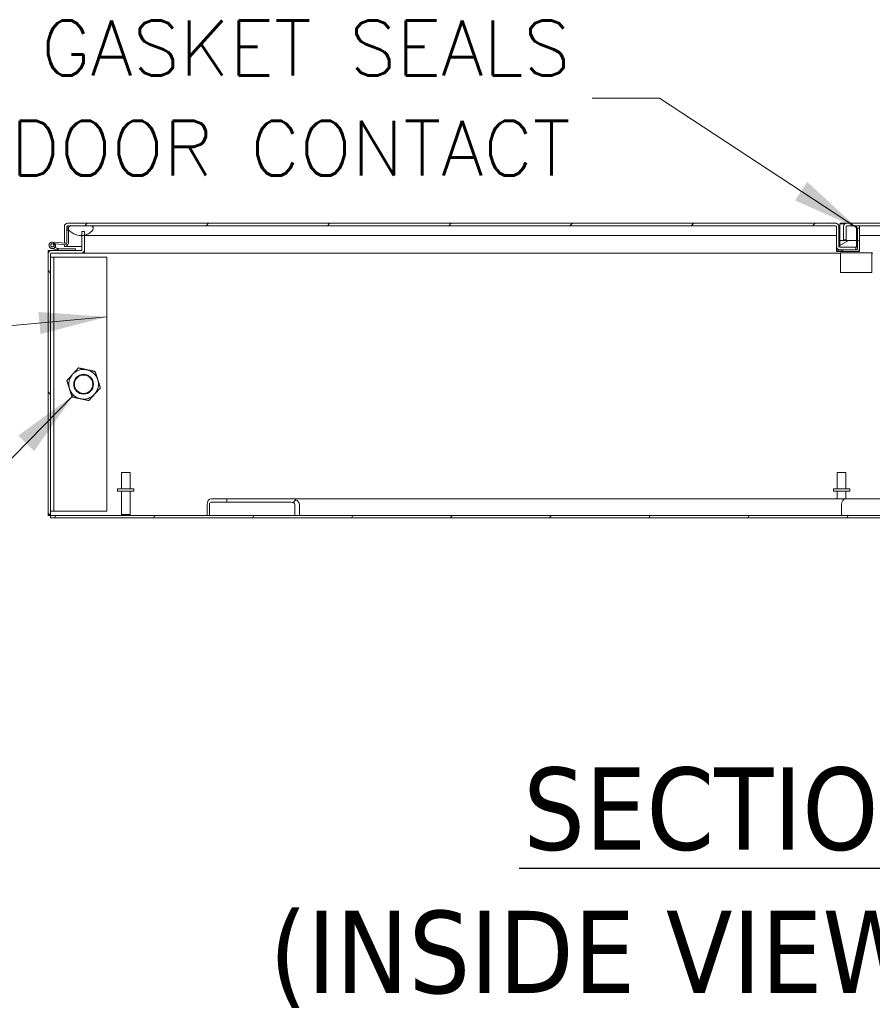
# Model space of a CAD drawing. Header units: inches. Extents: x 14 to 423, y 12 to 263.
# Tile 64 of 124: x 277 to 309, y 48 to 85. Entities that reach past the tile are written whole.
import ezdxf

# ---------------------------------------------------------------- set-up
doc = ezdxf.new("R2010")
doc.units = ezdxf.units.IN
doc.header["$LTSCALE"] = 26
doc.header["$MEASUREMENT"] = 0
for name, color, linetype, lineweight in [('Hatch (ANSI)', 7, 'Continuous', 5), ('Symbol (ANSI)', 7, 'Continuous', 5), ('Visible (ANSI)', 7, 'Continuous', 5)]:
    doc.layers.add(name, color=color, linetype=linetype, lineweight=lineweight)
doc.styles.add('ROMANS', font='romans.shx')
doc.styles.add('Text Style168', font='tahoma.ttf')
doc.styles.add('Text Style29', font='tahoma.ttf')
doc.dimstyles.new('Default (ANSI)$7', dxfattribs={"dimscale": 26, "dimtxt": 0.08, "dimasz": 0.098425, "dimexe": 0.125, "dimexo": 0.0625, "dimgap": 0.031496, "dimtad": 0, "dimtih": 1, "dimtoh": 1, "dimrnd": 1e-08, "dimzin": 0, "dimdsep": 46, "dimtxsty": 'ROMANS', "dimcen": 0.09, "dimdle": 0.393701, "dimclrd": 256, "dimclre": 256, "dimclrt": 256, "dimadec": 0, "dimazin": 0, "dimtfac": 1.25, "dimtofl": 0, "dimtmove": 0, "dimatfit": 3, "dimfxl": 1, "dimtolj": 1, "dimtzin": 0, "dimlwd": -1, "dimlwe": -1, "dimarcsym": 0})

msp = doc.modelspace()

# ---------------------------------------------------------------- hatches: boundary and pattern name
at = {"layer": 'Hatch (ANSI)'}
h = msp.add_hatch(dxfattribs=at)
h.set_pattern_fill('ANSI31', color=256, scale=26, style=0)
edge = h.paths.add_edge_path()
edge.add_line((278.8444, 76.726), (278.9253, 76.726))
edge.add_line((278.9253, 76.726), (278.9381, 76.726))
edge.add_line((278.9381, 76.726), (278.9381, 76.7505))
edge.add_line((278.9381, 76.7505), (278.9381, 77.2197))
edge.add_line((278.9381, 77.2197), (278.9381, 77.351))
edge.add_ellipse((278.9693, 77.351), major_axis=(-0.0312, 0), ratio=1, start_angle=270, end_angle=360, ccw=False)
edge.add_line((278.9693, 77.3823), (279.0918, 77.3823))
edge.add_line((279.0918, 77.3823), (279.8418, 77.3823))
edge.add_line((279.8418, 77.3823), (308.0631, 77.3823))
edge.add_ellipse((308.0631, 77.351), major_axis=(0, 0.0312), ratio=1, start_angle=270, end_angle=360, ccw=False)
edge.add_line((308.0944, 77.351), (308.0944, 76.6009))
edge.add_ellipse((308.2193, 76.6009), major_axis=(-0.125, 0), ratio=1, start_angle=0, end_angle=90)
edge.add_line((308.2193, 76.476), (308.3329, 76.476))
edge.add_line((308.3329, 76.476), (308.8351, 76.476))
edge.add_line((308.8351, 76.476), (308.8351, 76.5697))
edge.add_line((308.8351, 76.5697), (308.2294, 76.5697))
edge.add_line((308.2294, 76.5697), (308.2193, 76.5697))
edge.add_ellipse((308.2193, 76.6009), major_axis=(0, -0.0313), ratio=1, start_angle=270, end_angle=360, ccw=False)
edge.add_line((308.1881, 76.6009), (308.1881, 77.351))
edge.add_ellipse((308.0631, 77.351), major_axis=(0.1249, 0), ratio=1, start_angle=0, end_angle=90)
edge.add_line((308.0631, 77.476), (278.9693, 77.476))
edge.add_ellipse((278.9693, 77.351), major_axis=(0, 0.1249), ratio=1, start_angle=0, end_angle=90)
edge.add_line((278.8444, 77.351), (278.8444, 76.726))
h = msp.add_hatch(dxfattribs=at)
h.set_pattern_fill('ANSI31', color=256, scale=26, angle=-15, style=0)
edge = h.paths.add_edge_path()
edge.add_spline(control_points=[(279.4668, 77.0073), (279.4814, 77.007), (279.496, 77.0074), (279.5105, 77.0083)], knot_values=[-1.0427391, -1.0427391, -1.0427391, -1.0427391, -0.9727484, -0.9727484, -0.9727484, -0.9727484], degree=3, periodic=0)
edge.add_spline(control_points=[(279.5105, 77.0083), (279.5421, 77.0102), (279.5734, 77.0149), (279.6042, 77.0221)], knot_values=[-0.9727484, -0.9727484, -0.9727484, -0.9727484, -0.8200102, -0.8200102, -0.8200102, -0.8200102], degree=3, periodic=0)
edge.add_spline(control_points=[(279.6042, 77.0221), (279.6244, 77.0268), (279.6443, 77.0327), (279.7276, 77.0618), (279.7829, 77.0933), (279.8615, 77.1531), (279.8905, 77.182), (279.9207, 77.2242), (279.93, 77.2405), (279.9356, 77.2573)], knot_values=[-0.8200102, -0.8200102, -0.8200102, -0.8200102, -0.7197579, -0.7197579, -0.3955238, -0.3955238, -0.1347707, -0.1347707, 0, 0, 0, 0], degree=3, periodic=0)
edge.add_spline(control_points=[(279.9356, 77.2573), (279.9378, 77.264), (279.9394, 77.2709), (279.9409, 77.2845), (279.9409, 77.291), (279.9386, 77.3067), (279.9355, 77.3153), (279.9245, 77.3338), (279.9158, 77.3426), (279.8913, 77.3615), (279.8706, 77.3723), (279.8418, 77.3823)], knot_values=[-0.6647416, -0.6647416, -0.6647416, -0.6647416, -0.5774144, -0.5774144, -0.4971613, -0.4971613, -0.3816552, -0.3816552, -0.2317188, -0.2317188, 0, 0, 0, 0], degree=3, periodic=0)
edge.add_line((279.8418, 77.3823), (279.0918, 77.3823))
edge.add_spline(control_points=[(279.0918, 77.3823), (279.077, 77.377), (279.0619, 77.3707), (279.037, 77.3567), (279.026, 77.3492), (279.0098, 77.3333), (279.0038, 77.3255), (278.9955, 77.3083), (278.9933, 77.2995), (278.9923, 77.2791), (278.9944, 77.2679), (278.9981, 77.2573)], knot_values=[-0.4489058, -0.4489058, -0.4489058, -0.4489058, -0.3290151, -0.3290151, -0.2310988, -0.2310988, -0.1559399, -0.1559399, -0.085923, -0.085923, 0, 0, 0, 0], degree=3, periodic=0)
edge.add_spline(control_points=[(278.9981, 77.2573), (279.0046, 77.2383), (279.0165, 77.2202), (279.0454, 77.1846), (279.0652, 77.1658), (279.1293, 77.1134), (279.1887, 77.0769), (279.3061, 77.0308), (279.3781, 77.0087), (279.4668, 77.0073)], knot_values=[-2.3914218, -2.3914218, -2.3914218, -2.3914218, -2.0558457, -2.0558457, -1.6231424, -1.6231424, -0.6762108, -0.6762108, 0, 0, 0, 0], degree=3, periodic=0)
h = msp.add_hatch(dxfattribs=at)
h.set_pattern_fill('ANSI31', color=256, scale=26, angle=105, style=0)
edge = h.paths.add_edge_path()
edge.add_line((308.8641, 76.476), (308.8351, 76.476))
edge.add_line((308.8351, 76.476), (308.3329, 76.476))
edge.add_line((308.3329, 76.476), (308.3329, 76.402))
edge.add_line((308.3329, 76.402), (308.8641, 76.402))
edge.add_ellipse((308.8641, 76.5072), major_axis=(0, -0.1052), ratio=1, start_angle=0, end_angle=90)
edge.add_line((308.9694, 76.5072), (308.9694, 77.2885))
edge.add_line((308.9694, 77.2885), (308.8954, 77.2885))
edge.add_line((308.8954, 77.2885), (308.8954, 76.5072))
edge.add_ellipse((308.8641, 76.5072), major_axis=(0.0312, 0), ratio=1, start_angle=270, end_angle=360, ccw=False)
h = msp.add_hatch(dxfattribs=at)
h.set_pattern_fill('ANSI31', color=256, scale=26, angle=90, style=0)
edge = h.paths.add_edge_path()
edge.add_line((337.6453, 76.726), (337.6581, 76.726))
edge.add_line((337.6581, 76.726), (337.739, 76.726))
edge.add_line((337.739, 76.726), (337.739, 77.351))
edge.add_ellipse((337.6141, 77.351), major_axis=(0.125, 0), ratio=1, start_angle=0, end_angle=90)
edge.add_line((337.6141, 77.476), (308.489, 77.476))
edge.add_ellipse((308.489, 77.351), major_axis=(0, 0.1249), ratio=1, start_angle=0, end_angle=90)
edge.add_line((308.3641, 77.351), (308.3641, 76.851))
edge.add_line((308.3641, 76.851), (308.4578, 76.851))
edge.add_line((308.4578, 76.851), (308.4578, 77.351))
edge.add_ellipse((308.489, 77.351), major_axis=(-0.0312, 0), ratio=1, start_angle=270, end_angle=360, ccw=False)
edge.add_line((308.489, 77.3823), (336.7416, 77.3823))
edge.add_line((336.7416, 77.3823), (337.4916, 77.3823))
edge.add_line((337.4916, 77.3823), (337.6141, 77.3823))
edge.add_ellipse((337.6141, 77.351), major_axis=(0, 0.0312), ratio=1, start_angle=270, end_angle=360, ccw=False)
edge.add_line((337.6453, 77.351), (337.6453, 77.2197))
edge.add_line((337.6453, 77.2197), (337.6453, 76.7505))
edge.add_line((337.6453, 76.7505), (337.6453, 76.726))
h = msp.add_hatch(dxfattribs=at)
h.set_pattern_fill('ANSI31', color=256, scale=26, angle=90, style=0)
edge = h.paths.add_edge_path()
edge.add_ellipse((278.3541, 76.3157), major_axis=(0, 0.1249), ratio=1, start_angle=0, end_angle=90)
edge.add_line((278.2292, 76.3157), (278.2292, 66.4093))
edge.add_line((278.2292, 66.4093), (278.3229, 66.4093))
edge.add_line((278.3229, 66.4093), (278.3229, 76.3157))
edge.add_ellipse((278.3541, 76.3157), major_axis=(-0.0312, 0), ratio=1, start_angle=270, end_angle=360, ccw=False)
edge.add_line((278.3541, 76.3469), (279.4792, 76.3469))
edge.add_ellipse((279.4792, 76.4719), major_axis=(0, -0.125), ratio=1, start_angle=0, end_angle=90)
edge.add_line((279.6042, 76.4719), (279.6042, 77.0221))
edge.add_line((279.6042, 77.0221), (279.6042, 77.1594))
edge.add_line((279.6042, 77.1594), (279.5105, 77.1594))
edge.add_line((279.5105, 77.1594), (279.5105, 77.0083))
edge.add_line((279.5105, 77.0083), (279.5105, 76.4719))
edge.add_ellipse((279.4792, 76.4719), major_axis=(0.0313, 0), ratio=1, start_angle=270, end_angle=360, ccw=False)
edge.add_line((279.4792, 76.4406), (279.2605, 76.4406))
edge.add_line((279.2605, 76.4406), (278.6873, 76.4406))
edge.add_line((278.6873, 76.4406), (278.3541, 76.4406))
h = msp.add_hatch(dxfattribs=at)
h.set_pattern_fill('ANSI31', color=256, scale=26, angle=75, style=0)
edge = h.paths.add_edge_path()
edge.add_ellipse((278.9356, 76.7205), major_axis=(-0.0054, -0.0623), ratio=1, start_angle=0, end_angle=95)
edge.add_line((278.9981, 76.7205), (278.9981, 77.2144))
edge.add_line((278.9981, 77.2144), (278.9381, 77.2197))
edge.add_line((278.9381, 77.2197), (278.9381, 76.7505))
edge.add_ellipse((278.9081, 76.7505), major_axis=(0.03, 0), ratio=1, start_angle=305.10971, end_angle=360, ccw=False)
edge.add_ellipse((278.9081, 76.7505), major_axis=(0.0173, -0.0245), ratio=1, start_angle=319.89029, end_angle=360, ccw=False)
edge.add_line((278.9054, 76.7206), (278.3964, 76.7652))
edge.add_ellipse((278.3855, 76.6406), major_axis=(0.0109, 0.1245), ratio=1, start_angle=0, end_angle=293.7283)
edge.add_line((278.5039, 76.6808), (278.4268, 76.6875))
edge.add_ellipse((278.3855, 76.6406), major_axis=(0.0413, 0.0469), ratio=1, start_angle=36.40906, end_angle=360, ccw=False)
edge.add_line((278.3909, 76.7029), (278.4979, 76.6952))
edge.add_ellipse((278.3855, 76.6406), major_axis=(0.1125, 0.0546), ratio=1, start_angle=0, end_angle=0.44112)
edge.add_line((278.4975, 76.6961), (278.9301, 76.6582))
h = msp.add_hatch(dxfattribs=at)
h.set_pattern_fill('ANSI31', color=256, scale=26, angle=-15, style=0)
edge = h.paths.add_edge_path()
edge.add_ellipse((278.3855, 76.6406), major_axis=(0.051, -0.0316), ratio=1, start_angle=0, end_angle=360)
h = msp.add_hatch(dxfattribs=at)
h.set_pattern_fill('ANSI31', color=256, scale=26, angle=15, style=0)
edge = h.paths.add_edge_path()
edge.add_ellipse((278.6873, 76.4556), major_axis=(-0.002, -0.0149), ratio=1, start_angle=0, end_angle=7.75699)
edge.add_line((278.6873, 76.4406), (279.2605, 76.4406))
edge.add_line((279.2605, 76.4406), (279.2605, 76.5031))
edge.add_line((279.2605, 76.5031), (278.6946, 76.5031))
edge.add_ellipse((278.6946, 76.5181), major_axis=(0, -0.015), ratio=1, start_angle=346.59478, end_angle=360, ccw=False)
edge.add_line((278.6911, 76.5035), (278.5655, 76.5335))
edge.add_line((278.5655, 76.5335), (278.5655, 76.5036))
edge.add_line((278.5655, 76.5036), (278.6852, 76.4408))
h = msp.add_hatch(dxfattribs=at)
h.set_pattern_fill('ANSI31', color=256, scale=26, angle=-15, style=0)
h.paths.add_polyline_path([(308.8544, 76.5697), (308.8544, 76.8197), (308.2294, 76.8197), (308.2294, 76.5697), (308.8351, 76.5697)])
h = msp.add_hatch(dxfattribs=at)
h.set_pattern_fill('ANSI31', color=256, scale=26, style=0)
edge = h.paths.add_edge_path()
edge.add_line((284.9935, 67.0343), (284.9935, 66.9093))
edge.add_line((284.9935, 66.9093), (287.4399, 66.9093))
edge.add_ellipse((287.4399, 66.8156), major_axis=(0.1326, 0), ratio=0.7071068, start_angle=0, end_angle=90, ccw=False)
edge.add_line((287.5725, 66.8156), (287.5725, 66.4093))
edge.add_line((287.5725, 66.4093), (287.7493, 66.4093))
edge.add_line((287.7493, 66.4093), (287.7493, 66.8156))
edge.add_ellipse((287.4399, 66.8156), major_axis=(0.3094, 0), ratio=0.7071068, start_angle=0, end_angle=90)
edge.add_line((287.4399, 67.0343), (284.9935, 67.0343))
h = msp.add_hatch(dxfattribs=at)
h.set_pattern_fill('ANSI31', color=256, scale=26, angle=15, style=0)
h.paths.add_polyline_path([(338.2605, 66.3156), (338.2605, 66.4093), (329.0109, 66.4093), (328.8341, 66.4093), (287.7493, 66.4093), (287.5725, 66.4093), (278.3229, 66.4093), (278.3229, 66.3156)])

# ---------------------------------------------------------------- linework, layer by layer
at = {"layer": 'Symbol (ANSI)', "lineweight": 30}
msp.add_line((296.0712, 53.0378), (321.4054, 53.0378), dxfattribs=at)
at = {"layer": 'Visible (ANSI)'}
for p, q in [((278.8444, 77.351), (278.8444, 76.726)), ((278.9381, 76.726), (278.9381, 77.351)), ((278.9491, 77.2187), (278.9491, 77.351)), ((308.0631, 77.476), (278.9693, 77.476)), ((278.9693, 77.3823), (308.0631, 77.3823)), ((279.8418, 77.3823), (279.0918, 77.3823)), ((308.0631, 77.476), (308.0944, 77.476)), ((308.0944, 77.476), (308.0944, 77.472)), ((308.0944, 77.351), (308.0944, 76.6009)), ((308.1841, 77.3824), (308.2294, 77.3824)), ((308.1881, 76.6009), (308.1881, 77.351)), ((308.2294, 77.4536), (308.4176, 77.4536)), ((308.2294, 77.4536), (308.2294, 77.3712)), ((308.2294, 77.3712), (308.2294, 76.8288)), ((308.239, 77.476), (308.489, 77.476)), ((308.239, 77.4536), (308.239, 77.476)), ((308.3641, 77.351), (308.3641, 76.851)), ((308.4578, 76.851), (308.4578, 77.351)), ((337.6141, 77.476), (308.489, 77.476)), ((308.489, 77.3823), (337.6141, 77.3823)), ((308.8544, 77.3712), (308.8544, 77.3823)), ((308.8544, 77.3712), (308.8544, 76.8288)), ((308.9694, 77.2885), (308.8954, 77.2885)), ((308.8954, 77.2885), (308.8954, 76.5072)), ((308.9694, 77.3515), (308.9694, 77.3823)), ((308.9694, 77.3515), (308.9694, 77.2885)), ((308.9694, 76.5072), (308.9694, 77.2885)), ((278.9981, 77.2144), (278.9381, 77.2197)), ((278.9381, 77.2197), (278.9381, 76.7505)), ((278.9981, 76.7205), (278.9981, 77.2144)), ((279.5105, 77.0072), (279.4761, 77.0072)), ((279.6042, 77.1594), (279.5105, 77.1594)), ((279.5105, 77.1594), (279.5105, 76.4719)), ((279.6042, 76.4719), (279.6042, 77.1594)), ((279.9668, 77.0072), (279.6042, 77.0072)), ((308.0918, 77.0072), (279.9668, 77.0072)), ((308.0918, 77.1594), (308.0944, 77.1594)), ((309.9891, 77.0072), (308.9694, 77.0072)), ((278.6838, 76.441), (278.3565, 76.519)), ((278.3909, 76.7029), (278.4979, 76.6952)), ((278.9054, 76.7206), (278.3964, 76.7652)), ((278.5039, 76.6808), (278.4268, 76.6875)), ((278.4763, 76.5547), (278.5655, 76.5335)), ((278.4975, 76.6961), (278.9301, 76.6582)), ((278.6911, 76.5035), (278.5655, 76.5335)), ((278.5655, 76.5335), (278.5655, 76.5036)), ((278.5655, 76.5036), (278.6852, 76.4408)), ((279.2605, 76.5031), (278.6946, 76.5031)), ((278.8444, 76.726), (278.9381, 76.726)), ((278.8444, 76.601), (278.8444, 76.6657)), ((278.9381, 76.601), (278.8444, 76.601)), ((278.9381, 76.658), (278.9381, 76.601)), ((278.9491, 76.601), (278.9491, 76.6595)), ((278.9491, 76.601), (279.5105, 76.601)), ((279.2605, 76.4406), (279.2605, 76.5031)), ((308.0944, 76.4543), (308.0944, 76.6009)), ((308.8351, 76.5697), (308.2193, 76.5697)), ((308.2294, 76.8288), (308.2294, 76.8197)), ((308.8544, 76.8197), (308.2294, 76.8197)), ((308.2294, 76.8197), (308.2294, 76.5697)), ((308.2294, 76.5697), (308.8544, 76.5697)), ((308.3641, 76.851), (308.4578, 76.851)), ((308.8351, 76.476), (308.8351, 76.5697)), ((308.8544, 76.8288), (308.8544, 76.8197)), ((308.8544, 76.5697), (308.8544, 76.8197)), ((308.9694, 76.5072), (308.9694, 76.4543)), ((278.2292, 76.3157), (278.2292, 76.4406)), ((278.2292, 76.4406), (278.3229, 76.4406)), ((278.2292, 76.3157), (278.2292, 66.4093)), ((278.3541, 76.4406), (278.3229, 76.4406)), ((278.3229, 76.4406), (278.3229, 76.4367)), ((278.3229, 66.4093), (278.3229, 76.3157)), ((278.4479, 76.1906), (278.3229, 76.1906)), ((279.4792, 76.4406), (278.3541, 76.4406)), ((278.3541, 76.3469), (279.4792, 76.3469)), ((278.4479, 76.1906), (278.4479, 66.5656)), ((278.4791, 76.1906), (278.4479, 76.1906)), ((278.4791, 76.1906), (280.4479, 76.1906)), ((278.6873, 76.4406), (279.2605, 76.4406)), ((279.604, 76.3469), (279.4792, 76.3469)), ((279.604, 76.4406), (279.6002, 76.4406)), ((279.604, 76.3469), (279.604, 76.4406)), ((279.604, 76.4406), (279.6042, 76.4406)), ((279.6042, 76.3469), (279.604, 76.3469)), ((279.6042, 76.4719), (279.6042, 76.3469)), ((308.2529, 76.3469), (279.6042, 76.3469)), ((280.4479, 76.1906), (280.4479, 66.5656)), ((308.3329, 76.4543), (308.0944, 76.4543)), ((308.0944, 76.4543), (308.0944, 76.402)), ((308.0944, 76.402), (308.3329, 76.402)), ((308.2193, 76.476), (308.8351, 76.476)), ((308.2529, 76.3539), (308.2529, 75.6059)), ((309.434, 76.3539), (308.2529, 76.3539)), ((308.8641, 76.476), (308.3329, 76.476)), ((308.3329, 76.476), (308.3329, 76.402)), ((308.3329, 76.402), (308.8641, 76.402)), ((308.8641, 76.402), (308.9694, 76.402)), ((308.9694, 76.4543), (308.9551, 76.4543)), ((308.9694, 76.4543), (308.9694, 76.402)), ((309.434, 76.3539), (309.434, 75.6059)), ((309.4734, 76.3469), (309.434, 76.3469)), ((309.434, 75.6059), (308.2529, 75.6059)), ((281.0017, 68.0343), (281.3317, 68.0343)), ((281.0017, 67.4093), (281.0017, 68.0343)), ((281.3317, 67.4093), (281.3317, 68.0343)), ((308.1267, 68.0343), (308.4567, 68.0343)), ((308.1267, 67.4093), (308.1267, 68.0343)), ((308.4567, 67.4093), (308.4567, 68.0343)), ((281.4792, 67.4093), (280.8542, 67.4093)), ((280.8542, 67.4093), (280.8542, 67.3243)), ((281.4792, 67.3243), (280.8542, 67.3243)), ((281.0017, 67.3243), (281.0017, 66.4443)), ((281.3317, 67.3243), (281.3317, 66.4443)), ((281.4792, 67.4093), (281.4792, 67.3243)), ((308.6042, 67.4093), (307.9792, 67.4093)), ((307.9792, 67.4093), (307.9792, 67.3243)), ((308.6042, 67.3243), (307.9792, 67.3243)), ((308.1267, 67.3243), (308.1267, 67.0343)), ((308.4567, 67.3243), (308.4567, 67.0343)), ((308.6042, 67.4093), (308.6042, 67.3243)), ((284.2501, 66.8156), (284.2501, 66.4093)), ((284.3385, 66.4093), (284.3385, 66.8156)), ((284.9935, 67.0343), (284.4047, 67.0343)), ((284.4047, 66.9093), (284.9935, 66.9093)), ((284.9935, 67.0343), (284.9935, 66.9093)), ((287.4399, 67.0343), (284.9935, 67.0343)), ((284.9935, 66.9093), (287.4399, 66.9093)), ((287.4399, 67.0343), (308.4464, 67.0343)), ((287.5725, 66.8156), (287.5725, 66.4093)), ((287.7493, 66.4093), (287.7493, 66.8156)), ((308.2917, 66.4093), (308.2917, 66.8156)), ((308.4464, 67.0343), (329.1434, 67.0343)), ((278.3229, 66.5656), (278.4479, 66.5656)), ((278.4791, 66.5656), (278.4479, 66.5656)), ((280.4479, 66.5656), (278.4791, 66.5656)), ((281.0017, 66.4443), (281.3317, 66.4443)), ((281.0367, 66.4093), (281.0017, 66.4443)), ((281.2967, 66.4093), (281.3317, 66.4443)), ((278.2292, 66.4093), (278.3229, 66.4093)), ((338.2605, 66.4093), (278.3229, 66.4093)), ((278.3229, 66.4093), (278.3229, 66.3156)), ((278.3229, 66.3156), (338.2605, 66.3156)), ((287.5725, 66.4093), (287.7493, 66.4093))]:
    msp.add_line(p, q, dxfattribs=at)
for centre, radius in [((278.3855, 76.6406), 0.06), ((279.5729, 71.3781), 0.3751), ((279.5729, 71.3781), 0.375), ((279.5729, 71.3781), 0.3486)]:
    msp.add_circle(centre, radius, dxfattribs=at)
for centre, radius, start, end in [((278.9693, 77.351), 0.1249, 90, 180), ((278.9693, 77.351), 0.0312, 90, 180), ((308.0631, 77.351), 0.1249, 0, 90), ((308.0631, 77.351), 0.0312, 0, 90), ((308.489, 77.351), 0.1249, 90, 180), ((308.489, 77.351), 0.0312, 90, 180), ((278.3855, 76.6406), 0.125, 85, 18.7283), ((278.3855, 76.6406), 0.0625, 85, 48.59094), ((278.3855, 76.6406), 0.0625, 48.59094, 85), ((278.3855, 76.6406), 0.125, 25.89114, 26.33225), ((278.3855, 76.6406), 0.125, 18.7283, 25.89114), ((278.6946, 76.5181), 0.015, 256.59478, 270), ((278.9081, 76.7505), 0.03, 265, 0), ((278.9356, 76.7205), 0.0625, 265, 0), ((308.2193, 76.6009), 0.125, 180, 270), ((308.2193, 76.6009), 0.0313, 180, 270), ((308.8641, 76.5072), 0.1053, 270, 0), ((308.8641, 76.5072), 0.0313, 270, 0), ((278.3541, 76.3157), 0.125, 90, 180), ((278.3541, 76.3157), 0.0312, 90, 180), ((278.6873, 76.4556), 0.015, 256.59478, 262.24301), ((278.6873, 76.4556), 0.015, 262.24301, 270), ((279.4792, 76.4719), 0.125, 270, 0), ((279.4792, 76.4719), 0.0313, 270, 0), ((279.5729, 71.3781), 0.5625, 137.8291, 197.8291), ((279.5729, 71.3781), 0.5625, 77.8291, 137.8291), ((279.5729, 71.3781), 0.5625, 17.8291, 77.8291), ((279.5729, 71.3781), 0.5625, 317.8291, 17.8291), ((279.5729, 71.3781), 0.5625, 197.8291, 257.8291), ((279.5729, 71.3781), 0.5625, 257.8291, 317.8291)]:
    msp.add_arc(centre, radius, start, end, dxfattribs=at)
for centre, major_axis in [((284.4047, 66.8156), (0, 0.2188)), ((284.4047, 66.8156), (0, 0.0938)), ((287.4399, 66.8156), (0.3094, 0)), ((287.4399, 66.8156), (0.1326, 0)), ((308.4464, 66.8156), (0, 0.2188))]:
    msp.add_ellipse(centre, major_axis=major_axis, ratio=0.7071068, start_param=0, end_param=1.5707963, dxfattribs=at)
for points, degree, knots in [([(278.9693, 77.3823), (278.9632, 77.3823), (278.957, 77.3701), (278.9509, 77.3554), (278.9503, 77.3539), (278.9497, 77.3525), (278.9491, 77.351)], 3, [0, 0, 0, 0, 0.9110099, 0.9110099, 0.9110099, 1, 1, 1, 1]), ([(279.0918, 77.3823), (279.077, 77.377), (279.0619, 77.3707), (279.037, 77.3567), (279.026, 77.3492), (279.0098, 77.3333), (279.0038, 77.3255), (278.9955, 77.3083), (278.9933, 77.2995), (278.9923, 77.2791), (278.9944, 77.2679), (278.9981, 77.2573)], 3, [-0.44890583, -0.44890583, -0.44890583, -0.44890583, -0.32901514, -0.32901514, -0.23109884, -0.23109884, -0.15593989, -0.15593989, -0.08592304, -0.08592304, 0, 0, 0, 0]), ([(278.9981, 77.2573), (279.0046, 77.2383), (279.0165, 77.2202), (279.0454, 77.1846), (279.0652, 77.1658), (279.1293, 77.1134), (279.1887, 77.0769), (279.3061, 77.0308), (279.3781, 77.0087), (279.4668, 77.0073)], 3, [-2.3914218, -2.3914218, -2.3914218, -2.3914218, -2.0558457, -2.0558457, -1.6231424, -1.6231424, -0.6762108, -0.6762108, 0, 0, 0, 0]), ([(279.4668, 77.0073), (279.5343, 77.0061), (279.6007, 77.0174), (279.7276, 77.0618), (279.7829, 77.0933), (279.8615, 77.1531), (279.8905, 77.182), (279.9207, 77.2242), (279.93, 77.2405), (279.9356, 77.2573)], 3, [-1.0427391, -1.0427391, -1.0427391, -1.0427391, -0.7197579, -0.7197579, -0.3955238, -0.3955238, -0.1347707, -0.1347707, 0, 0, 0, 0]), ([(279.9356, 77.2573), (279.9378, 77.264), (279.9394, 77.2709), (279.9409, 77.2845), (279.9409, 77.291), (279.9386, 77.3067), (279.9355, 77.3153), (279.9245, 77.3338), (279.9158, 77.3426), (279.8913, 77.3615), (279.8706, 77.3723), (279.8418, 77.3823)], 3, [-0.66474161, -0.66474161, -0.66474161, -0.66474161, -0.57741441, -0.57741441, -0.49716126, -0.49716126, -0.38165516, -0.38165516, -0.23171884, -0.23171884, 0, 0, 0, 0]), ([(308.0918, 77.2573), (308.0918, 77.2483), (308.0918, 77.1858), (308.0918, 77.1126), (308.0918, 77.0402), (308.0918, 77.0072), (308.0918, 77.0072)], 5, [0.40500171, 0.40500171, 0.40500171, 0.40500171, 0.40500171, 0.40500171, 0.43903867, 0.63577776, 0.63577776, 0.63577776, 0.63577776, 0.63577776, 0.63577776])]:
    msp.add_open_spline(points, degree=degree, knots=knots, dxfattribs=at)
for points, degree in [([(278.9491, 77.351), (278.95, 77.3597), (278.9509, 77.3684), (278.9518, 77.3768)], 3), ([(308.0918, 77.3634), (308.0918, 77.3476), (308.0918, 77.3292), (308.0918, 77.308), (308.0918, 77.2837), (308.0918, 77.2573)], 5)]:
    msp.add_open_spline(points, degree=degree, dxfattribs=at)
for points in [[(278.938, 71.5151), (279.0548, 71.6441), (279.156, 71.7558)], [(279.156, 71.7558), (279.2572, 71.8675), (279.374, 71.9965)], [(279.374, 71.9965), (279.5442, 71.9598), (279.6915, 71.928)], [(279.6915, 71.928), (279.8388, 71.8962), (280.0089, 71.8595)], [(280.0089, 71.8595), (280.0622, 71.6938), (280.1084, 71.5504)], [(279.0374, 71.2059), (278.9913, 71.3494), (278.938, 71.5151)], [(280.1084, 71.5504), (280.1545, 71.4069), (280.2078, 71.2412)], [(279.1368, 70.8967), (279.0836, 71.0624), (279.0374, 71.2059)], [(279.4543, 70.8283), (279.307, 70.8601), (279.1368, 70.8967)], [(279.9898, 71.0005), (279.8886, 70.8888), (279.7718, 70.7598)], [(280.2078, 71.2412), (280.091, 71.1122), (279.9898, 71.0005)], [(279.7718, 70.7598), (279.6016, 70.7965), (279.4543, 70.8283)]]:
    msp.add_rational_spline(points, [1, 1.0379548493, 1], degree=2, dxfattribs=at)

# ---------------------------------------------------------------- texts
at = {"layer": 'Symbol (ANSI)', "insert": (298.0174, 82.2174), "char_height": 2.08, "width": 52.481789, "attachment_point": 6, "line_spacing_factor": 1.093904, "style": 'ROMANS'}
msp.add_mtext('{\\fRomanS|b0|i0;\\H2.0800;URETHANE STRIP GASKET SEALS\\PDOOR TO DOOR CONTACT}', dxfattribs=at)
at = {"layer": 'Symbol (ANSI)', "insert": (296.231, 53.6741), "char_height": 3.12, "attachment_point": 7, "line_spacing_factor": 1.675974, "style": 'Text Style168'}
msp.add_mtext('SECTION B-B', dxfattribs=at)
at = {"layer": 'Symbol (ANSI)', "insert": (286.611, 47.7406), "char_height": 3.12, "attachment_point": 7, "style": 'Text Style29'}
msp.add_mtext('(INSIDE VIEW OF TOP)', dxfattribs=at)

# ---------------------------------------------------------------- leaders
at = {"layer": 'Symbol (ANSI)', "annotation_type": 0, "has_hookline": 1, "hookline_direction": 1}
for points, text_width in [([(308.8954, 77.2885), (301.3953, 82.2174), (298.8363, 82.2174)], 51.3659), ([(280.4479, 73.9289), (258.9699, 71.987)], 25.9125), ([(279.1953, 70.9612), (271.6534, 63.3033), (269.0944, 63.3033)], 19.0084)]:
    msp.add_leader(points, dimstyle='Default (ANSI)$7', override={"dimtad": 0}, dxfattribs=dict(at, text_width=text_width))

doc.saveas('drawing.dxf')
